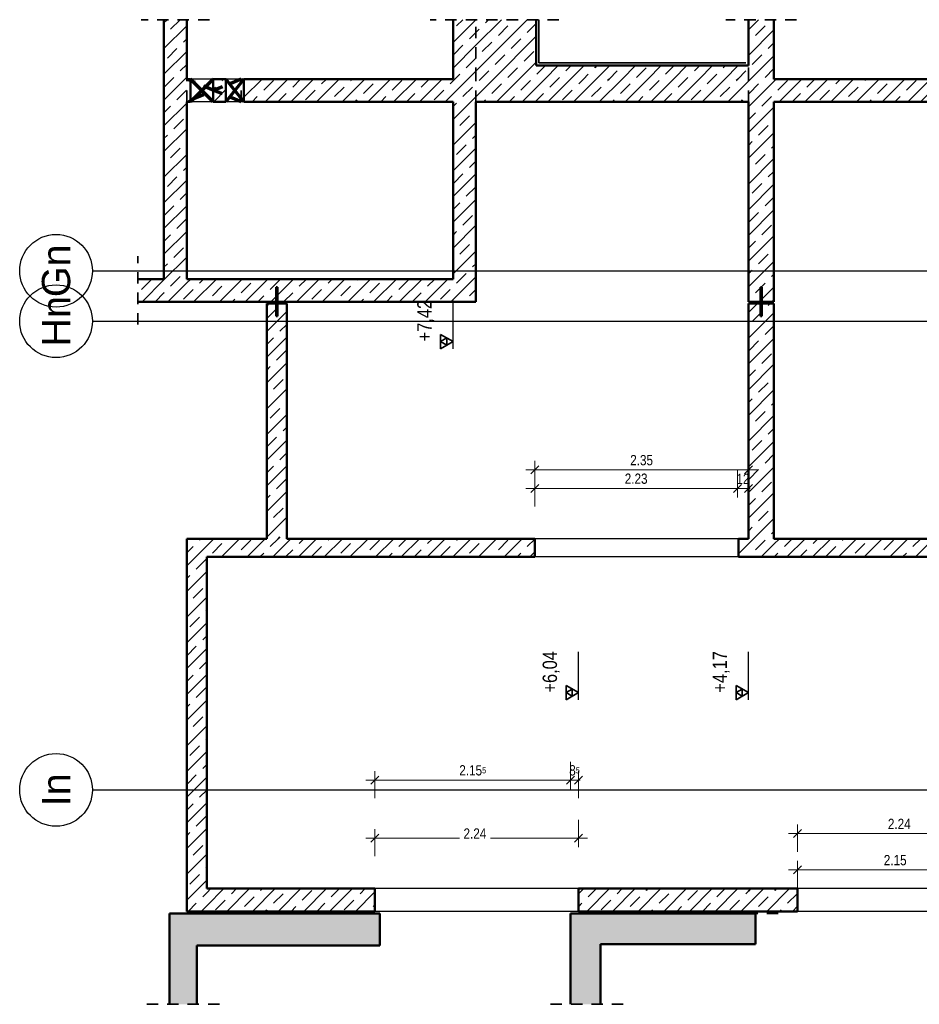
# Model space of a CAD drawing. Header units: millimetres. Extents: x 0 to 78.9, y -26.7 to 42.
# Tile 55 of 68: x 49.5 to 59.4, y -12.4 to -1.6. Entities that reach past the tile are written whole.
import ezdxf
from ezdxf.enums import TextEntityAlignment as Align

# ---------------------------------------------------------------- set-up
doc = ezdxf.new("R2010")
doc.units = ezdxf.units.MM
doc.linetypes.add('HIDDEN', pattern=[0.375, 0.25, -0.125])
for name, color, linetype, lineweight in [('01_Anbau Wände_Linien_Parkett', 7, 'Continuous', 20), ('Achsen', 7, 'Continuous', 20), ('Schraffuren', 7, 'Continuous', 20), ('Texte', 7, 'Continuous', 20)]:
    doc.layers.add(name, color=color, linetype=linetype, lineweight=lineweight)
doc.styles.add('Arial', font='arial.ttf')
doc.styles.add('Arial Narrow', font='ARIALN.TTF')
doc.dimstyles.new('Arch_Strakon_dimstyle', dxfattribs={"dimtxt": 11.25, "dimasz": 1, "dimexe": 1.25, "dimexo": 0.0625, "dimgap": 1, "dimtad": 0, "dimdec": 5, "dimzin": 12, "dimdsep": 46, "dimtxsty": 'Arial Narrow', "dimblk": 'Arrowhead_Tick', "dimsah": 1, "dimcen": 0, "dimse1": 1, "dimse2": 1, "dimclrd": 6, "dimclrt": 3, "dimazin": 0, "dimtfac": 1, "dimtdec": 4, "dimtmove": 0, "dimatfit": 3, "dimldrblk": 'NONE', "dimfxl": 1, "dimtvp": 1, "dimtolj": 1, "dimtzin": 0, "dimlwd": 13, "dimarcsym": 2})
pattern_1 = [(45, (0, 0), (-0.14142136, 0.14142136), [0.15, -0.1]), (45, (-0.07071, 0.07071), (-0.14142136, 0.14142136), [])]

# ---------------------------------------------------------------- blocks, each defined once
blk = doc.blocks.new('Arrowhead_Tick')
at = {"color": 0, "linetype": 'Continuous', "lineweight": -2}
for p, q in [((0, 20), (0, -10)), ((-1, 0), (0, 0)), ((10, 0), (0, 0))]:
    blk.add_line(p, q, dxfattribs=at)
at = {"color": 2, "linetype": 'Continuous', "lineweight": 35}
blk.add_line((4.4, 4.4), (-4.4, -4.4), dxfattribs=at)
blk = doc.blocks.new('*D559')
at = {"layer": 'Achsen', "color": 6, "linetype": 'Continuous', "lineweight": 13}
blk.add_line((55.212, -6.546), (57.542, -6.546), dxfattribs=at)
at = {"layer": 'Defpoints', "color": 0}
for p in [(57.552, -6.546), (55.202, -7.502), (57.552, -7.502)]:
    blk.add_point(p, dxfattribs=at)
at = {"layer": 'Achsen', "color": 6, "lineweight": 13, "xscale": 0.01, "yscale": 0.01, "zscale": 0.01}
blk.add_blockref('Arrowhead_Tick', (57.552, -6.546), dxfattribs=at)
at = {"layer": 'Achsen', "color": 6, "lineweight": 13, "xscale": 0.01, "yscale": 0.01, "zscale": 0.01, "rotation": 180}
blk.add_blockref('Arrowhead_Tick', (55.202, -6.546), dxfattribs=at)
at = {"layer": 'Achsen', "color": 3, "lineweight": 35, "insert": (56.377, -6.439), "char_height": 0.1125, "attachment_point": 5, "style": 'Arial Narrow'}
blk.add_mtext('\\A1;2.35', dxfattribs=at)
blk = doc.blocks.new('_None')
blk = doc.blocks.new('*D561')
at = {"layer": 'Achsen', "color": 6, "linetype": 'Continuous', "lineweight": 13}
for p, q in [((53.452, -10.596), (54.373, -10.596)), ((55.672, -10.596), (54.714, -10.596))]:
    blk.add_line(p, q, dxfattribs=at)
at = {"layer": 'Defpoints', "color": 0}
for p in [(55.682, -10.596), (53.442, -11.152), (55.682, -11.152)]:
    blk.add_point(p, dxfattribs=at)
at = {"layer": 'Achsen', "color": 6, "lineweight": 13, "xscale": 0.01, "yscale": 0.01, "zscale": 0.01}
blk.add_blockref('Arrowhead_Tick', (55.682, -10.596), dxfattribs=at)
at = {"layer": 'Achsen', "color": 6, "lineweight": 13, "xscale": 0.01, "yscale": 0.01, "zscale": 0.01, "rotation": 180}
blk.add_blockref('Arrowhead_Tick', (53.442, -10.596), dxfattribs=at)
at = {"layer": 'Achsen', "color": 3, "lineweight": 35, "insert": (54.543, -10.546), "char_height": 0.1125, "attachment_point": 5, "style": 'Arial Narrow'}
blk.add_mtext('\\A1;2.24', dxfattribs=at)
blk = doc.blocks.new('*D562')
at = {"layer": 'Achsen', "color": 6, "linetype": 'Continuous', "lineweight": 13}
blk.add_line((58.102, -10.546), (60.322, -10.546), dxfattribs=at)
at = {"layer": 'Defpoints', "color": 0}
for p in [(60.332, -10.546), (58.092, -11.152), (60.332, -11.152)]:
    blk.add_point(p, dxfattribs=at)
at = {"layer": 'Achsen', "color": 6, "lineweight": 13, "xscale": 0.01, "yscale": 0.01, "zscale": 0.01}
blk.add_blockref('Arrowhead_Tick', (60.332, -10.546), dxfattribs=at)
at = {"layer": 'Achsen', "color": 6, "lineweight": 13, "xscale": 0.01, "yscale": 0.01, "zscale": 0.01, "rotation": 180}
blk.add_blockref('Arrowhead_Tick', (58.092, -10.546), dxfattribs=at)
at = {"layer": 'Achsen', "color": 3, "lineweight": 35, "insert": (59.212, -10.44), "char_height": 0.1125, "attachment_point": 5, "style": 'Arial Narrow'}
blk.add_mtext('\\A1;2.24', dxfattribs=at)
blk = doc.blocks.new('*D564')
at = {"layer": 'Achsen', "color": 6, "linetype": 'Continuous', "lineweight": 13}
blk.add_line((53.452, -9.958), (55.586, -9.958), dxfattribs=at)
at = {"layer": 'Defpoints', "color": 0}
for p in [(55.596, -9.958), (53.442, -11.152), (55.596, -11.426)]:
    blk.add_point(p, dxfattribs=at)
at = {"layer": 'Achsen', "color": 6, "lineweight": 13, "xscale": 0.01, "yscale": 0.01, "zscale": 0.01}
blk.add_blockref('Arrowhead_Tick', (55.596, -9.958), dxfattribs=at)
at = {"layer": 'Achsen', "color": 6, "lineweight": 13, "xscale": 0.01, "yscale": 0.01, "zscale": 0.01, "rotation": 180}
blk.add_blockref('Arrowhead_Tick', (53.442, -9.958), dxfattribs=at)
at = {"layer": 'Achsen', "color": 3, "lineweight": 35, "insert": (54.519, -9.851), "char_height": 0.1125, "attachment_point": 5, "style": 'Arial Narrow'}
blk.add_mtext('\\A1;2.15{\\A1;\\H.6x;\\S5;}', dxfattribs=at)
blk = doc.blocks.new('*D565')
at = {"layer": 'Achsen', "color": 6, "linetype": 'Continuous', "lineweight": 13}
for p, q in [((55.586, -9.958), (55.576, -9.958)), ((55.596, -9.958), (55.682, -9.958)), ((55.692, -9.958), (55.702, -9.958))]:
    blk.add_line(p, q, dxfattribs=at)
at = {"layer": 'Defpoints', "color": 0}
for p in [(55.682, -9.958), (55.682, -11.152), (55.596, -11.426)]:
    blk.add_point(p, dxfattribs=at)
at = {"layer": 'Achsen', "color": 6, "lineweight": 13, "xscale": 0.01, "yscale": 0.01, "zscale": 0.01}
blk.add_blockref('Arrowhead_Tick', (55.596, -9.958), dxfattribs=at)
at = {"layer": 'Achsen', "color": 6, "lineweight": 13, "xscale": 0.01, "yscale": 0.01, "zscale": 0.01, "rotation": 180}
blk.add_blockref('Arrowhead_Tick', (55.682, -9.958), dxfattribs=at)
at = {"layer": 'Achsen', "color": 3, "lineweight": 35, "insert": (55.639, -9.851), "char_height": 0.1125, "attachment_point": 5, "style": 'Arial Narrow'}
blk.add_mtext('\\A1;8{\\A1;\\H.6x;\\S5;}', dxfattribs=at)
blk = doc.blocks.new('*D566')
at = {"layer": 'Achsen', "color": 6, "linetype": 'Continuous', "lineweight": 13}
blk.add_line((58.102, -10.946), (60.232, -10.946), dxfattribs=at)
at = {"layer": 'Defpoints', "color": 0}
for p in [(60.242, -10.946), (58.092, -11.152), (60.242, -11.426)]:
    blk.add_point(p, dxfattribs=at)
at = {"layer": 'Achsen', "color": 6, "lineweight": 13, "xscale": 0.01, "yscale": 0.01, "zscale": 0.01}
blk.add_blockref('Arrowhead_Tick', (60.242, -10.946), dxfattribs=at)
at = {"layer": 'Achsen', "color": 6, "lineweight": 13, "xscale": 0.01, "yscale": 0.01, "zscale": 0.01, "rotation": 180}
blk.add_blockref('Arrowhead_Tick', (58.092, -10.946), dxfattribs=at)
at = {"layer": 'Achsen', "color": 3, "lineweight": 35, "insert": (59.167, -10.839), "char_height": 0.1125, "attachment_point": 5, "style": 'Arial Narrow'}
blk.add_mtext('\\A1;2.15', dxfattribs=at)
blk = doc.blocks.new('*D575')
at = {"layer": 'Defpoints', "color": 0}
for p in [(57.432, -6.75), (55.202, -7.302), (57.432, -7.302)]:
    blk.add_point(p, dxfattribs=at)
at = {"layer": 'Texte', "color": 6, "linetype": 'Continuous', "lineweight": 13}
blk.add_line((55.212, -6.75), (57.422, -6.75), dxfattribs=at)
at = {"layer": 'Texte', "color": 6, "lineweight": 13, "xscale": 0.01, "yscale": 0.01, "zscale": 0.01}
blk.add_blockref('Arrowhead_Tick', (57.432, -6.75), dxfattribs=at)
at = {"layer": 'Texte', "color": 6, "lineweight": 13, "xscale": 0.01, "yscale": 0.01, "zscale": 0.01, "rotation": 180}
blk.add_blockref('Arrowhead_Tick', (55.202, -6.75), dxfattribs=at)
at = {"layer": 'Texte', "color": 3, "lineweight": 35, "insert": (56.317, -6.643), "char_height": 0.1125, "attachment_point": 5, "style": 'Arial Narrow'}
blk.add_mtext('\\A1;2.23', dxfattribs=at)
blk = doc.blocks.new('*D576')
at = {"layer": 'Defpoints', "color": 0}
for p in [(57.552, -6.75), (57.432, -7.302), (57.552, -7.302)]:
    blk.add_point(p, dxfattribs=at)
at = {"layer": 'Texte', "color": 6, "linetype": 'Continuous', "lineweight": 13}
for p, q in [((57.422, -6.75), (57.412, -6.75)), ((57.432, -6.75), (57.552, -6.75)), ((57.562, -6.75), (57.572, -6.75))]:
    blk.add_line(p, q, dxfattribs=at)
at = {"layer": 'Texte', "color": 6, "lineweight": 13, "xscale": 0.01, "yscale": 0.01, "zscale": 0.01}
blk.add_blockref('Arrowhead_Tick', (57.432, -6.75), dxfattribs=at)
at = {"layer": 'Texte', "color": 6, "lineweight": 13, "xscale": 0.01, "yscale": 0.01, "zscale": 0.01, "rotation": 180}
blk.add_blockref('Arrowhead_Tick', (57.552, -6.75), dxfattribs=at)
at = {"layer": 'Texte', "color": 3, "lineweight": 35, "insert": (57.492, -6.644), "char_height": 0.1125, "attachment_point": 5, "style": 'Arial Narrow'}
blk.add_mtext('\\A1;12', dxfattribs=at)

msp = doc.modelspace()

# ---------------------------------------------------------------- hatches: boundary and pattern name
at = {"layer": 'Schraffuren', "lineweight": 35}
h = msp.add_hatch(dxfattribs=at)
h.set_pattern_fill('bB', color=2, scale=0.01, angle=45, style=0, pattern_type=2)
h.set_pattern_definition(pattern_1)
h.paths.add_polyline_path([(51.3722053, -4.6955043), (51.3722053, -1.5928742), (51.1222053, -1.5928742), (51.1222053, -4.6955043)])
h = msp.add_hatch(dxfattribs=at)
h.set_pattern_fill('bB', color=2, scale=0.01, angle=45, style=0, pattern_type=2)
h.set_pattern_definition(pattern_1)
h.paths.add_polyline_path([(54.5521993, -4.6954027), (54.5521993, -1.5928742), (54.3021993, -1.5928742), (54.3021993, -4.6954027)])
h = msp.add_hatch(dxfattribs=at)
h.set_pattern_fill('bB', color=2, scale=0.01, angle=45, style=0, pattern_type=2)
h.set_pattern_definition(pattern_1)
h.paths.add_polyline_path([(57.5521993, -2.2455043), (57.5521993, -2.0978742), (55.2171993, -2.0978742), (55.2171993, -1.5928742), (54.5521993, -1.5928742), (54.5521993, -2.2455043)])
h = msp.add_hatch(dxfattribs=at)
h.set_pattern_fill('bB', color=2, scale=0.01, angle=45, style=0, pattern_type=2)
h.set_pattern_definition(pattern_1)
h.paths.add_polyline_path([(57.5521993, -2.2455043), (57.8321993, -2.2455043), (57.8321877, -1.5928742), (57.5521993, -1.5928742)])
h = msp.add_hatch(dxfattribs=at)
h.set_pattern_fill('bB', color=2, scale=0.01, angle=45, style=0, pattern_type=2)
h.set_pattern_definition(pattern_1)
h.paths.add_polyline_path([(51.4122053, -2.4955043), (51.4122053, -2.2455043), (51.3722053, -2.2455043), (51.3722053, -2.4955043)])
h = msp.add_hatch(dxfattribs=at)
h.set_pattern_fill('bB', color=2, scale=0.01, angle=45, style=0, pattern_type=2)
h.set_pattern_definition(pattern_1)
h.paths.add_polyline_path([(51.8022053, -2.4955043), (51.8022053, -2.2455043), (51.6622053, -2.2455043), (51.6622053, -2.4955043)])
h = msp.add_hatch(dxfattribs=at)
h.set_pattern_fill('bB', color=2, scale=0.01, angle=45, style=0, pattern_type=2)
h.set_pattern_definition(pattern_1)
h.paths.add_polyline_path([(54.3022053, -2.4955043), (54.3022053, -2.2455043), (52.0022053, -2.2455043), (52.0022053, -2.4955043)])
h = msp.add_hatch(dxfattribs=at)
h.set_pattern_fill('bB', color=2, scale=0.01, angle=45, style=0, pattern_type=2)
h.set_pattern_definition(pattern_1)
h.paths.add_polyline_path([(57.5521993, -2.4955043), (57.5521993, -2.2455043), (54.5521993, -2.2455043), (54.5521993, -2.4955043)])
h = msp.add_hatch(dxfattribs=at)
h.set_pattern_fill('bB', color=2, scale=0.01, angle=45, style=0, pattern_type=2)
h.set_pattern_definition(pattern_1)
h.paths.add_polyline_path([(57.8321993, -4.6955043), (57.8321993, -2.2455043), (57.5521993, -2.2455043), (57.5521993, -4.6955043)])
h = msp.add_hatch(dxfattribs=at)
h.set_pattern_fill('bB', color=2, scale=0.01, angle=45, style=0, pattern_type=2)
h.set_pattern_definition(pattern_1)
h.paths.add_polyline_path([(62.2322065, -2.245501), (57.8321993, -2.245501), (57.8321993, -2.4955043), (62.2322065, -2.495501)])
h = msp.add_hatch(dxfattribs=at)
h.set_pattern_fill('bB', color=2, scale=0.01, angle=45, style=0, pattern_type=2)
h.set_pattern_definition(pattern_1)
h.paths.add_polyline_path([(51.1222053, -4.6955043), (51.1222053, -4.4455041), (50.8347461, -4.4455043), (50.8347461, -4.6955043)])
h = msp.add_hatch(dxfattribs=at)
h.set_pattern_fill('bB', color=2, scale=0.01, angle=45, style=0, pattern_type=2)
h.set_pattern_definition(pattern_1)
h.paths.add_polyline_path([(54.3022053, -4.6955043), (54.3022053, -4.4455043), (51.3722053, -4.4455043), (51.3722053, -4.6955043)])
at = {"layer": 'Schraffuren', "lineweight": 35, "true_color": 0x4682b4}
for points in [[(52.3694921, -4.5355008), (52.3549186, -4.5355008), (52.3549186, -4.8555008), (52.3694921, -4.8555008)], [(57.6994921, -4.5355008), (57.6849186, -4.5355008), (57.6849186, -4.8555008), (57.6994921, -4.8555008)]]:
    msp.add_hatch(color=145, dxfattribs=at).paths.add_polyline_path(points)
at = {"layer": 'Schraffuren', "lineweight": 35}
h = msp.add_hatch(dxfattribs=at)
h.set_pattern_fill('bB', color=2, scale=0.01, angle=45, style=0, pattern_type=2)
h.set_pattern_definition(pattern_1)
h.paths.add_polyline_path([(52.4722053, -7.3020825), (52.4722053, -4.7155041), (52.2522053, -4.7155041), (52.2522053, -7.3020825)])
h = msp.add_hatch(dxfattribs=at)
h.set_pattern_fill('bB', color=2, scale=0.01, angle=45, style=0, pattern_type=2)
h.set_pattern_definition(pattern_1)
h.paths.add_polyline_path([(57.8321993, -7.5020832), (57.8321993, -4.7155041), (57.5521993, -4.7155041), (57.5521993, -7.5020832)])
h = msp.add_hatch(dxfattribs=at)
h.set_pattern_fill('bB', color=2, scale=0.01, angle=45, style=0, pattern_type=2)
h.set_pattern_definition(pattern_1)
h.paths.add_polyline_path([(51.5922053, -11.4020894), (51.5922053, -7.3020825), (51.3722053, -7.3020825), (51.3722053, -11.402086)])
h = msp.add_hatch(dxfattribs=at)
h.set_pattern_fill('bB', color=2, scale=0.01, angle=45, style=0, pattern_type=2)
h.set_pattern_definition(pattern_1)
h.paths.add_polyline_path([(55.2022053, -7.3020825), (51.5922053, -7.3020825), (51.5922053, -7.5020825), (55.2022053, -7.5020825)])
h = msp.add_hatch(dxfattribs=at)
h.set_pattern_fill('bB', color=2, scale=0.01, angle=45, style=0, pattern_type=2)
h.set_pattern_definition(pattern_1)
h.paths.add_polyline_path([(57.5522053, -7.5020832), (57.5522053, -7.3020825), (57.4422053, -7.3020825), (57.4422053, -7.5020825)])
h = msp.add_hatch(dxfattribs=at)
h.set_pattern_fill('bB', color=2, scale=0.01, angle=45, style=0, pattern_type=2)
h.set_pattern_definition(pattern_1)
h.paths.add_polyline_path([(59.7322053, -7.3020799), (57.8321877, -7.3020799), (57.8321993, -7.5020832), (59.7322053, -7.5020799)])
h = msp.add_hatch(dxfattribs=at)
h.set_pattern_fill('bB', color=2, scale=0.01, angle=45, style=0, pattern_type=2)
h.set_pattern_definition(pattern_1)
h.paths.add_polyline_path([(53.4422053, -11.1520894), (51.5922053, -11.1520894), (51.5922053, -11.4020894), (53.4422053, -11.4020894)])
h = msp.add_hatch(dxfattribs=at)
h.set_pattern_fill('bB', color=2, scale=0.01, angle=45, style=0, pattern_type=2)
h.set_pattern_definition(pattern_1)
h.paths.add_polyline_path([(57.5522053, -11.4020894), (57.5522053, -11.1520894), (55.6822053, -11.1520894), (55.6822053, -11.4020894)])
h = msp.add_hatch(dxfattribs=at)
h.set_pattern_fill('bB', color=2, scale=0.01, angle=45, style=0, pattern_type=2)
h.set_pattern_definition(pattern_1)
h.paths.add_polyline_path([(58.0922053, -11.152086), (57.5522053, -11.1520894), (57.5522053, -11.4020894), (58.0922053, -11.402086)])
at = {"layer": 'Schraffuren', "lineweight": 35, "true_color": 0x4b4b4b}
for points in [[(51.4822019, -12.4244716), (51.4822019, -11.4261781), (51.1822019, -11.4261781), (51.1822019, -12.4244716)], [(53.4958529, -11.7761588), (53.4958529, -11.4261588), (51.4822019, -11.4261588), (51.4822019, -11.7761588)], [(55.9258529, -12.4244716), (55.9258529, -11.4261588), (55.5958529, -11.4261588), (55.5958529, -12.4244716)], [(57.629046, -11.4258741), (55.9258529, -11.4258741), (55.9258529, -11.7632636), (57.629046, -11.7632636)]]:
    msp.add_hatch(color=251, dxfattribs=at).paths.add_polyline_path(points)

# ---------------------------------------------------------------- linework, layer by layer
at = {"color": 2, "linetype": 'HIDDEN', "lineweight": 35, "ltscale": 0.5}
for p, q in [((51.6222053, -1.5928742), (50.8722053, -1.5928742)), ((55.4671993, -1.5928742), (54.0521993, -1.5928742)), ((58.0821993, -1.5928742), (57.3021993, -1.5928742)), ((50.8347461, -4.9455041), (50.8347461, -4.1955041)), ((57.879046, -11.4254664), (55.6758529, -11.4254664)), ((51.7322019, -12.4244716), (50.9322019, -12.4244716)), ((56.1758529, -12.4244716), (55.3458529, -12.4244716))]:
    msp.add_line(p, q, dxfattribs=at)
at = {"color": 3, "linetype": 'Continuous', "lineweight": 25}
for p, q in [((50.3347461, -4.3555043), (68.7270877, -4.3555043)), ((50.3347461, -4.9105043), (68.7270877, -4.9105043)), ((50.3347461, -10.0655043), (68.7270877, -10.0655043))]:
    msp.add_line(p, q, dxfattribs=at)
for centre in [(49.9347461, -4.3555043), (49.9347461, -4.9105043), (49.9347461, -10.0655043)]:
    msp.add_circle(centre, 0.4, dxfattribs=at)
at = {"layer": '01_Anbau Wände_Linien_Parkett', "color": 2, "linetype": 'HIDDEN', "lineweight": 35, "ltscale": 0.5}
for p, q in [((54.5521993, -2.2455043), (54.5521993, -1.5928742)), ((57.5521993, -2.2455043), (57.5521993, -2.0978742)), ((51.3722053, -2.4955043), (51.3722053, -2.2455043)), ((51.9722053, -2.4955043), (51.9722053, -2.2455043)), ((54.5521993, -2.4955043), (54.5521993, -2.2455043)), ((57.5521993, -2.4955043), (57.5521993, -2.2455043)), ((55.9258529, -11.7632636), (55.9258529, -11.7628558)), ((57.629046, -11.7628558), (55.9258529, -11.7628558))]:
    msp.add_line(p, q, dxfattribs=at)
at = {"layer": 'Achsen', "color": 2, "linetype": 'Continuous', "lineweight": 35}
for p, q in [((55.2471993, -2.0678742), (55.2471993, -1.5928742)), ((57.5221993, -2.0678742), (55.2471993, -2.0678742)), ((54.3021993, -5.1331489), (54.1658043, -5.0543989)), ((54.1658043, -5.0543989), (54.1658043, -5.2118989)), ((54.2340018, -5.0937739), (54.1658043, -5.1331489)), ((54.1658043, -5.2118989), (54.3021993, -5.1331489)), ((54.1658043, -5.1331489), (54.2340018, -5.1725239)), ((54.2340018, -5.1725239), (54.2340018, -5.0937739)), ((57.5522053, -8.9960419), (57.4158103, -8.9172919)), ((57.4158103, -8.9172919), (57.4158103, -9.0747919)), ((57.4840078, -8.9566669), (57.4158103, -8.9960419)), ((57.4840078, -9.0354169), (57.4840078, -8.9566669)), ((57.4158103, -9.0747919), (57.5522053, -8.9960419)), ((57.4158103, -8.9960419), (57.4840078, -9.0354169)), ((57.659046, -11.4258741), (57.659046, -11.4254664))]:
    msp.add_line(p, q, dxfattribs=at)
at = {"layer": 'Achsen', "color": 1, "linetype": 'HIDDEN', "lineweight": 70, "ltscale": 0.5}
for p, q in [((51.9722053, -2.2455043), (51.3722053, -2.4955043)), ((51.6722053, -2.3705043), (51.3722053, -2.2455043)), ((51.9722053, -2.4955043), (51.6722053, -2.3705043))]:
    msp.add_line(p, q, dxfattribs=at)
at = {"layer": 'Achsen', "color": 3, "linetype": 'Continuous', "lineweight": 25}
for p, q in [((51.6622053, -2.2455043), (51.4122053, -2.2455043)), ((52.0022053, -2.2455043), (51.8022053, -2.2455043)), ((51.6622053, -2.4955043), (51.4122053, -2.4955043)), ((52.0022053, -2.4955043), (51.8022053, -2.4955043)), ((54.3021993, -5.2118989), (54.3021993, -4.6826989)), ((57.4422053, -7.3020825), (55.2022053, -7.3020825)), ((57.4422053, -7.5020832), (55.2022053, -7.5020832)), ((57.5522053, -9.0747919), (57.5522053, -8.5455919)), ((55.6822053, -11.1520894), (53.4422053, -11.1520894)), ((59.9222053, -11.1520894), (58.0922053, -11.1520894)), ((55.6822053, -11.4020894), (53.4422053, -11.4020894)), ((55.9258529, -11.4258741), (55.9258529, -11.4254664)), ((57.629046, -11.4258741), (57.629046, -11.4254664)), ((59.9222053, -11.4020894), (58.0922053, -11.4020894))]:
    msp.add_line(p, q, dxfattribs=at)
at = {"layer": 'Achsen', "color": 1, "linetype": 'Continuous', "lineweight": 70}
for p, q in [((51.6622053, -2.2455043), (51.4122053, -2.4955043)), ((51.5372053, -2.3705043), (51.4122053, -2.2455043)), ((52.0022053, -2.2455043), (51.8022053, -2.4955043)), ((51.9022053, -2.3705043), (51.8022053, -2.2455043)), ((51.6622053, -2.4955043), (51.5372053, -2.3705043)), ((52.0022053, -2.4955043), (51.9022053, -2.3705043))]:
    msp.add_line(p, q, dxfattribs=at)
at = {"layer": 'Achsen', "color": 9, "linetype": 'Continuous', "lineweight": 0}
for centre in [(57.8321993, -2.245501), (57.5521993, -7.5020832), (51.4822019, -11.4261588)]:
    msp.add_circle(centre, 0.00111, dxfattribs=at)
at = {"layer": 'Texte', "color": 4, "linetype": 'Continuous', "lineweight": 50}
for p, q in [((51.1222053, -4.4455041), (51.1222053, -1.5928742)), ((51.3722053, -2.2455043), (51.3722053, -1.5928742)), ((54.3021993, -2.2455043), (54.3021993, -1.5928742)), ((55.2171993, -2.0978742), (55.2171993, -1.5928742)), ((57.5521993, -2.0978742), (57.5521993, -1.5928742)), ((57.8321877, -2.2455043), (57.8321877, -1.5928742)), ((57.5521993, -2.0978742), (55.2171993, -2.0978742)), ((51.4122053, -2.2455043), (51.3722053, -2.2455043)), ((51.4122053, -2.4955043), (51.4122053, -2.2455043)), ((51.8022053, -2.2455043), (51.6622053, -2.2455043)), ((51.6622053, -2.4955043), (51.6622053, -2.2455043)), ((51.8022053, -2.4955043), (51.8022053, -2.2455043)), ((54.3022053, -2.2455043), (52.0022053, -2.2455043)), ((52.0022053, -2.4955043), (52.0022053, -2.2455043)), ((62.2322065, -2.2455043), (57.8321993, -2.2455043)), ((51.4122053, -2.4955043), (51.3722053, -2.4955043)), ((51.3722053, -4.4455043), (51.3722053, -2.4955043)), ((51.8022053, -2.4955043), (51.6622053, -2.4955043)), ((54.3022053, -2.4955043), (52.0022053, -2.4955043)), ((54.3021993, -4.4455043), (54.3021993, -2.4955043)), ((57.5521993, -2.4955043), (54.5521993, -2.4955043)), ((54.5521993, -4.6954027), (54.5521993, -2.4955043)), ((57.5521993, -4.6955043), (57.5521993, -2.4955043)), ((57.8321877, -4.6955043), (57.8321877, -2.495501)), ((62.2322065, -2.4955043), (57.8321993, -2.4955043)), ((51.1222053, -4.4455043), (50.8347461, -4.4455043)), ((54.3022053, -4.4455043), (51.3722053, -4.4455043)), ((52.3694921, -4.5355008), (52.3549186, -4.5355008)), ((52.3549186, -4.8555008), (52.3549186, -4.5355008)), ((52.3694921, -4.8555008), (52.3694921, -4.5355008)), ((57.6994921, -4.5355008), (57.6849186, -4.5355008)), ((57.6849186, -4.8555008), (57.6849186, -4.5355008)), ((57.6994921, -4.8555008), (57.6994921, -4.5355008)), ((51.1222053, -4.6955043), (50.8347461, -4.6955043)), ((51.3722053, -4.6955043), (51.1222053, -4.6955043)), ((54.3022053, -4.6955043), (51.3722053, -4.6955043)), ((52.4722053, -4.7155041), (52.2522053, -4.7155041)), ((52.2522053, -7.3020825), (52.2522053, -4.7155041)), ((52.4722053, -7.3020825), (52.4722053, -4.7155041)), ((54.5521993, -4.6954027), (54.3021993, -4.6954027)), ((54.3021993, -4.6955043), (54.3021993, -4.6954027)), ((57.8321993, -4.6955043), (57.5521993, -4.6955043)), ((57.8321993, -4.7155041), (57.5521993, -4.7155041)), ((57.5521993, -7.3020825), (57.5521993, -4.7155041)), ((57.8321877, -7.3020799), (57.8321877, -4.7155041)), ((52.3694921, -4.8555008), (52.3549186, -4.8555008)), ((57.6994921, -4.8555008), (57.6849186, -4.8555008)), ((51.5922053, -7.3020825), (51.3722053, -7.3020825)), ((51.3722053, -11.402086), (51.3722053, -7.3020825)), ((52.2522053, -7.3020825), (51.5922053, -7.3020825)), ((55.2022053, -7.3020825), (52.4722053, -7.3020825)), ((55.2022053, -7.5020825), (55.2022053, -7.3020825)), ((57.5522053, -7.3020825), (57.4422053, -7.3020825)), ((57.4422053, -7.5020825), (57.4422053, -7.3020825)), ((59.7322053, -7.3020825), (57.8321877, -7.3020825)), ((51.5922053, -11.1520894), (51.5922053, -7.5020825)), ((55.2022053, -7.5020832), (51.5922053, -7.5020832)), ((57.5522053, -7.5020832), (57.4422053, -7.5020832)), ((57.8321993, -7.5020832), (57.5522053, -7.5020832)), ((59.7322053, -7.5020832), (57.8321993, -7.5020832)), ((53.4422053, -11.1520894), (51.5922053, -11.1520894)), ((53.4422053, -11.4020894), (53.4422053, -11.1520894)), ((57.5522053, -11.1520894), (55.6822053, -11.1520894)), ((55.6822053, -11.4020894), (55.6822053, -11.1520894)), ((58.0922053, -11.1520894), (57.5522053, -11.1520894)), ((58.0922053, -11.402086), (58.0922053, -11.152086)), ((51.4822019, -11.4261781), (51.1822019, -11.4261781)), ((51.1822019, -12.4244716), (51.1822019, -11.4261781)), ((51.5922053, -11.4020894), (51.3722053, -11.4020894)), ((53.4958529, -11.4261781), (51.4822019, -11.4261781)), ((53.4422053, -11.4020894), (51.5922053, -11.4020894)), ((53.4958529, -11.7761588), (53.4958529, -11.4261588)), ((55.5958529, -12.4244716), (55.5958529, -11.4261588)), ((55.9258529, -11.4261781), (55.5958529, -11.4261781)), ((57.5522053, -11.4020894), (55.6822053, -11.4020894)), ((57.629046, -11.4258741), (55.9258529, -11.4258741)), ((55.9258529, -11.4261588), (55.9258529, -11.4258741)), ((58.0922053, -11.4020894), (57.5522053, -11.4020894)), ((57.629046, -11.7632636), (57.629046, -11.4258741)), ((53.4958529, -11.7761588), (51.4822019, -11.7761588)), ((51.4822019, -12.4244716), (51.4822019, -11.7761588)), ((57.629046, -11.7632636), (55.9258529, -11.7632636)), ((55.9258529, -12.4244716), (55.9258529, -11.7632636))]:
    msp.add_line(p, q, dxfattribs=at)
at = {"layer": 'Texte', "color": 3, "linetype": 'Continuous', "lineweight": 25}
msp.add_line((55.6822053, -9.0747919), (55.6822053, -8.5455919), dxfattribs=at)
at = {"layer": 'Texte', "color": 2, "linetype": 'Continuous', "lineweight": 35}
for p, q in [((55.6822053, -8.9960419), (55.5458103, -8.9172919)), ((55.5458103, -8.9172919), (55.5458103, -9.0747919)), ((55.6140078, -8.9566669), (55.5458103, -8.9960419)), ((55.6140078, -9.0354169), (55.6140078, -8.9566669)), ((55.5458103, -9.0747919), (55.6822053, -8.9960419)), ((55.5458103, -8.9960419), (55.6140078, -9.0354169))]:
    msp.add_line(p, q, dxfattribs=at)
at = {"layer": 'Texte', "color": 9, "linetype": 'Continuous', "lineweight": 0}
msp.add_circle((57.4322053, -7.3020825), 0.00111, dxfattribs=at)

# ---------------------------------------------------------------- texts
at = {"color": 1, "lineweight": 70, "style": 'Arial'}
for s, p in [('Gn', (49.9347461, -4.3555043)), ('Hn', (49.9347461, -4.9105043)), ('In', (49.9347461, -10.0655043))]:
    msp.add_text(s, height=0.31141607, rotation=90, dxfattribs=at).set_placement(p, align=Align.MIDDLE_CENTER)
at = {"layer": 'Achsen', "color": 2, "lineweight": 35, "char_height": 0.1575, "attachment_point": 1, "rotation": 90, "line_spacing_factor": 0.9, "style": 'Arial Narrow'}
for s, insert in [(' +7,42', (53.9084493, -5.1819739)), (' +4,17', (57.1584553, -9.0460932))]:
    msp.add_mtext(s, dxfattribs=dict(at, insert=insert))
at = {"layer": 'Texte', "color": 2, "lineweight": 35, "insert": (55.2884553, -9.0456552), "char_height": 0.1575, "attachment_point": 1, "rotation": 90, "line_spacing_factor": 0.9, "style": 'Arial Narrow'}
msp.add_mtext(' +6,04', dxfattribs=at)

# ---------------------------------------------------------------- dimensions: what is measured, and where the dimension line sits
at = {"layer": 'Achsen', "lineweight": 35}
for base, p1, p2, text, override, picture, middle in [((57.5522053, -6.5460419), (55.2022053, -7.5020832), (57.5522053, -7.5020832), '2.35', {"dimscale": 0.01, "dimtxt": 11.25, "dimasz": 1, "dimgap": 5, "dimtad": 1, "dimjust": 0, "dimtih": 0, "dimtoh": 0, "dimdec": 5, "dimdsep": 46, "dimtxsty": 'Arial Narrow', "dimclrd": 6, "dimclrt": 3, "dimtix": 1, "dimtofl": 255, "dimtmove": 0, "dimatfit": 2, "dimfxl": 0, "dimfxlon": 0, "dimtvp": 44.444444, "dimlwd": 13}, '*D559', (56.3772053, -6.5460419)), ((55.5958529, -9.9584217), (53.4422053, -11.1520894), (55.5958529, -11.4261781), '2.15{\\A1;\\H.6x;\\S5;}', {"dimscale": 0.01, "dimtxt": 11.25, "dimasz": 1, "dimgap": 5, "dimtad": 1, "dimjust": 0, "dimtih": 0, "dimtoh": 0, "dimdec": 5, "dimdsep": 46, "dimtxsty": 'Arial Narrow', "dimclrd": 6, "dimclrt": 3, "dimtix": 1, "dimtofl": 255, "dimtmove": 0, "dimatfit": 2, "dimfxl": 0, "dimfxlon": 0, "dimtvp": 44.444444, "dimlwd": 13}, '*D564', (54.5190291, -9.9584217)), ((55.6822053, -9.9584217), (55.5958529, -11.4261781), (55.6822053, -11.1520894), '8{\\A1;\\H.6x;\\S5;}', {"dimscale": 0.01, "dimtxt": 11.25, "dimasz": 1, "dimgap": 5, "dimtad": 1, "dimjust": 0, "dimtih": 0, "dimtoh": 0, "dimdec": 5, "dimdsep": 46, "dimtxsty": 'Arial Narrow', "dimclrd": 6, "dimclrt": 3, "dimtix": 1, "dimtofl": 255, "dimtmove": 0, "dimatfit": 2, "dimfxl": 0, "dimfxlon": 0, "dimtvp": 44.444444, "dimlwd": 13}, '*D565', (55.6390291, -9.9584217)), ((55.6822053, -10.5960419), (53.4422053, -11.1520894), (55.6822053, -11.1520894), '2.24', {"dimscale": 0.01, "dimtxt": 11.25, "dimasz": 1, "dimgap": 5, "dimtad": 0, "dimjust": 0, "dimtih": 0, "dimtoh": 0, "dimdec": 5, "dimdsep": 46, "dimtxsty": 'Arial Narrow', "dimclrd": 6, "dimclrt": 3, "dimtix": 0, "dimtofl": 255, "dimtmove": 2, "dimatfit": 2, "dimfxl": 0, "dimfxlon": 0, "dimtvp": 44.444444, "dimlwd": 13}, '*D561', (54.5431272, -10.5460419)), ((60.3322053, -10.5460419), (58.0922053, -11.1520894), (60.3322053, -11.1520894), '2.24', {"dimscale": 0.01, "dimtxt": 11.25, "dimasz": 1, "dimgap": 5, "dimtad": 1, "dimjust": 0, "dimtih": 0, "dimtoh": 0, "dimdec": 5, "dimdsep": 46, "dimtxsty": 'Arial Narrow', "dimclrd": 6, "dimclrt": 3, "dimtix": 1, "dimtofl": 255, "dimtmove": 0, "dimatfit": 2, "dimfxl": 0, "dimfxlon": 0, "dimtvp": 44.444444, "dimlwd": 13}, '*D562', (59.2122053, -10.5460419)), ((60.2422019, -10.9460419), (58.0922053, -11.1520894), (60.2422019, -11.4261588), '2.15', {"dimscale": 0.01, "dimtxt": 11.25, "dimasz": 1, "dimgap": 5, "dimtad": 1, "dimjust": 0, "dimtih": 0, "dimtoh": 0, "dimdec": 5, "dimdsep": 46, "dimtxsty": 'Arial Narrow', "dimclrd": 6, "dimclrt": 3, "dimtix": 1, "dimtofl": 255, "dimtmove": 0, "dimatfit": 2, "dimfxl": 0, "dimfxlon": 0, "dimtvp": 44.444444, "dimlwd": 13}, '*D566', (59.1672036, -10.9460419))]:
    dim = msp.add_linear_dim(base=base, p1=p1, p2=p2, text=text, dimstyle='Arch_Strakon_dimstyle', override=override, dxfattribs=at)
    dim.commit()
    dim.dimension.update_dxf_attribs({"geometry": picture, "text_midpoint": middle, "dimtype": 160})
at = {"layer": 'Texte', "lineweight": 35}
for base, p1, p2, text, picture, middle in [((57.4322053, -6.75), (55.2022053, -7.3020825), (57.4322053, -7.3020825), '2.23', '*D575', (56.3172053, -6.75)), ((57.5521993, -6.75), (57.4322053, -7.3020825), (57.5521993, -7.3020825), '12', '*D576', (57.4922023, -6.75))]:
    dim = msp.add_linear_dim(base=base, p1=p1, p2=p2, text=text, dimstyle='Arch_Strakon_dimstyle', override={"dimscale": 0.01, "dimtxt": 11.25, "dimasz": 1, "dimgap": 5, "dimtad": 1, "dimjust": 0, "dimtih": 0, "dimtoh": 0, "dimdec": 5, "dimdsep": 46, "dimtxsty": 'Arial Narrow', "dimclrd": 6, "dimclrt": 3, "dimtix": 1, "dimtofl": 255, "dimtmove": 0, "dimatfit": 2, "dimfxl": 0, "dimfxlon": 0, "dimtvp": 44.444444, "dimlwd": 13}, dxfattribs=at)
    dim.commit()
    dim.dimension.update_dxf_attribs({"geometry": picture, "text_midpoint": middle, "dimtype": 160})

doc.saveas('drawing.dxf')
